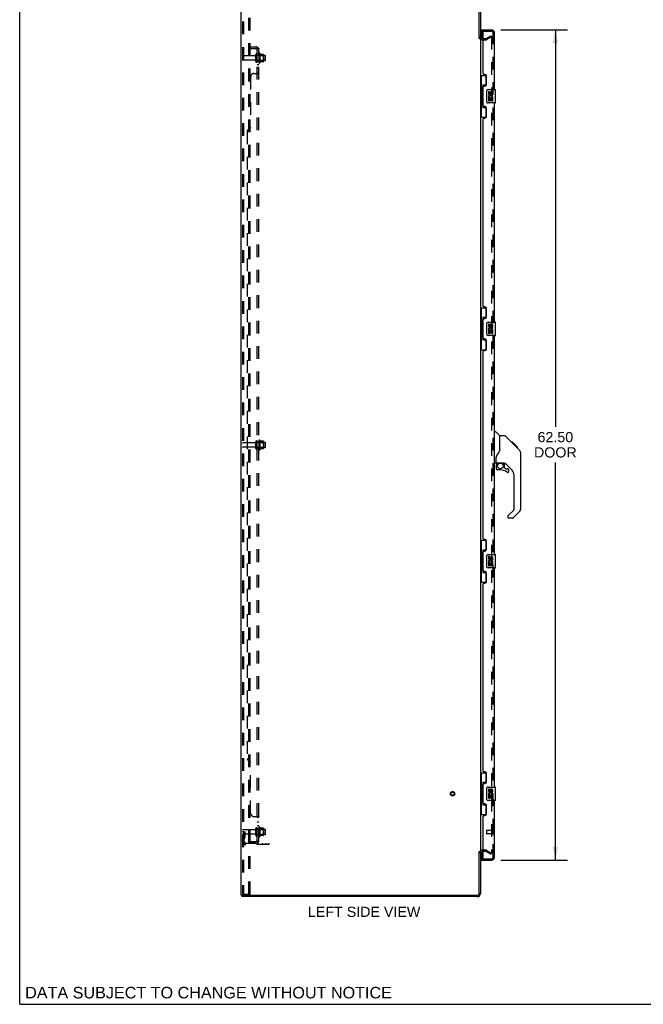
# Model space of a CAD drawing. Header units: inches. Extents: x 0 to 174, y 0 to 112.
# Tile 1 of 14: x 0 to 47, y 0 to 74. Entities that reach past the tile are written whole.
import ezdxf

# ---------------------------------------------------------------- set-up
doc = ezdxf.new("R2010")
doc.units = ezdxf.units.IN
doc.header["$LTSCALE"] = 9.560375
doc.header["$MEASUREMENT"] = 0
doc.linetypes.add('HIDDEN', pattern=[0.2, 0.1, -0.1])
doc.layers.get('0').update_dxf_attribs({"linetype": 'CONTINUOUS'})
for name, color, linetype in [('DEFAULT_2', 8, 'HIDDEN'), ('DIMENSIONS', 7, 'CONTINUOUS'), ('DOOR_ASSEMBLY', 7, 'CONTINUOUS'), ('SUBPANEL', 7, 'CONTINUOUS')]:
    doc.layers.add(name, color=color, linetype=linetype)
doc.styles.get("Standard").update_dxf_attribs({"font": 'arial.ttf'})
doc.dimstyles.new('DIMSTYLE_1', dxfattribs={"dimtxt": 0.766875, "dimasz": 1.0225, "dimexe": 0.09, "dimexo": 0.07, "dimgap": 0.0375, "dimtad": 0, "dimtih": 1, "dimtoh": 1, "dimzin": 4, "dimdsep": 46, "dimtxsty": 'Standard', "dimblk": '_FILLED', "dimblk1": '_FILLED', "dimblk2": '_FILLED', "dimcen": 0.09, "dimadec": 3, "dimazin": 1, "dimtfac": 1, "dimtdec": 3, "dimtofl": 0, "dimtmove": 0, "dimatfit": 3, "dimldrblk": '_FILLED', "dimfxl": 0, "dimtolj": 1, "dimtzin": 4, "dimarcsym": 0})

# ---------------------------------------------------------------- blocks, each defined once
blk = doc.blocks.new('_FILLED')
at = {"color": 0, "linetype": 'ByBlock'}
blk.add_solid([(0, 0), (-1, 0.2), (-1, -0.2)], dxfattribs=at)
blk = doc.blocks.new('*D8')
at = {"layer": 'DIMENSIONS', "color": 2, "linetype": 'Continuous'}
for p, q in [((36.191, 73.354), (41.21, 73.354)), ((40.29, 73.354), (40.29, 43.464)), ((40.29, 10.854), (40.29, 40.78)), ((36.191, 10.854), (41.21, 10.854))]:
    blk.add_line(p, q, dxfattribs=at)
at = {"layer": 'DIMENSIONS', "color": 2, "linetype": 'Continuous', "xscale": 1.0225, "yscale": 1.0225, "zscale": 1.0225}
for p, rotation in [((40.29, 73.354), 90), ((40.29, 10.854), 270)]:
    blk.add_blockref('_FILLED', p, dxfattribs=dict(at, rotation=rotation))
at = {"layer": 'DIMENSIONS', "color": 2, "linetype": 'Continuous', "insert": (40.29, 43.08), "char_height": 0.7669, "width": 3.21004, "attachment_point": 2, "line_spacing_factor": 0.9}
blk.add_mtext('62.50\\PDOOR', dxfattribs=at)

msp = doc.modelspace()

# ---------------------------------------------------------------- linework, layer by layer
at = {"color": 7, "linetype": 'Continuous'}
for p, q in [((0, 0), (0, 112.475)), ((34.56, 72.708), (34.664, 72.708)), ((34.56, 11.5), (34.664, 11.5)), ((16.716, 8.208), (16.716, 8.104)), ((16.72, 8.208), (16.754, 8.208)), ((0, 0), (173.825, 0))]:
    msp.add_line(p, q, dxfattribs=at)
at = {"color": 3, "linetype": 'Continuous'}
for p, q in [((16.664, 8.208), (16.664, 76)), ((34.56, 72.697), (34.56, 75.858)), ((34.664, 75.858), (34.664, 72.708)), ((34.664, 72.656), (34.664, 11.552)), ((34.806, 72.708), (34.868, 72.708)), ((34.56, 8.351), (34.56, 11.512)), ((34.664, 11.5), (34.664, 8.351)), ((34.868, 11.5), (34.806, 11.5)), ((16.664, 8.208), (16.72, 8.208)), ((16.754, 8.208), (34.417, 8.208)), ((34.417, 8.104), (16.716, 8.104))]:
    msp.add_line(p, q, dxfattribs=at)
for centre, radius, start, end in [((34.806, 72.851), 0.142, 180, 270), ((34.806, 11.358), 0.142, 90, 180), ((34.417, 8.351), 0.246, 270, 360), ((34.417, 8.351), 0.142, 270, 360)]:
    msp.add_arc(centre, radius, start, end, dxfattribs=at)
at = {"layer": 'DEFAULT_2', "color": 8, "linetype": 'HIDDEN'}
for p, q in [((16.768, 75.887), (16.768, 8.322)), ((16.841, 75.887), (16.841, 8.322)), ((17.239, 8.292), (17.239, 75.917)), ((17.343, 8.292), (17.343, 75.917)), ((34.868, 72.708), (35.068, 72.708)), ((35.085, 72.713), (35.424, 72.909)), ((35.476, 72.819), (35.137, 72.623)), ((35.424, 72.909), (35.476, 72.819)), ((35.476, 72.839), (35.476, 11.37)), ((34.806, 72.604), (35.068, 72.604)), ((17.695, 71.394), (16.798, 71.394)), ((17.758, 70.972), (17.758, 71.487)), ((17.868, 70.972), (17.868, 71.487)), ((18.463, 71.417), (17.868, 71.417)), ((17.993, 71.563), (17.993, 70.895)), ((18.013, 71.413), (17.993, 71.433)), ((18.013, 71.413), (18.013, 71.046)), ((18.013, 71.413), (18.309, 71.413)), ((18.063, 71.585), (18.063, 70.873)), ((18.318, 71.507), (18.091, 71.507)), ((18.309, 71.413), (18.329, 71.433)), ((18.309, 71.413), (18.309, 71.046)), ((18.329, 71.485), (18.329, 70.974)), ((18.493, 71.072), (18.493, 71.387)), ((17.695, 71.064), (16.798, 71.064)), ((18.463, 71.042), (17.868, 71.042)), ((18.013, 71.046), (17.993, 71.026)), ((18.013, 71.046), (18.309, 71.046)), ((18.318, 70.952), (18.091, 70.952)), ((18.309, 71.046), (18.329, 71.026)), ((17.695, 42.269), (16.798, 42.269)), ((17.758, 41.847), (17.758, 42.362)), ((17.868, 41.847), (17.868, 42.362)), ((18.463, 42.292), (17.868, 42.292)), ((17.993, 42.438), (17.993, 41.77)), ((18.013, 42.288), (17.993, 42.308)), ((18.013, 42.288), (18.013, 41.921)), ((18.013, 42.288), (18.309, 42.288)), ((18.063, 42.46), (18.063, 41.748)), ((18.318, 42.382), (18.091, 42.382)), ((18.309, 42.288), (18.329, 42.308)), ((18.309, 42.288), (18.309, 41.921)), ((18.329, 42.36), (18.329, 41.849)), ((18.493, 41.947), (18.493, 42.262)), ((17.695, 41.939), (16.798, 41.939)), ((18.463, 41.917), (17.868, 41.917)), ((18.013, 41.921), (17.993, 41.901)), ((18.013, 41.921), (18.309, 41.921)), ((18.318, 41.827), (18.091, 41.827)), ((18.309, 41.921), (18.329, 41.901)), ((16.872, 12.979), (16.768, 12.979)), ((17.695, 13.144), (16.798, 13.144)), ((17.695, 12.814), (16.798, 12.814)), ((16.856, 12.633), (16.807, 12.565)), ((16.858, 12.639), (16.858, 12.979)), ((16.858, 12.804), (16.962, 12.804)), ((16.872, 12.979), (16.962, 12.979)), ((16.872, 12.278), (16.872, 12.979)), ((16.962, 12.639), (16.962, 12.979)), ((17.758, 12.722), (17.758, 13.237)), ((17.868, 12.722), (17.868, 13.237)), ((18.463, 13.167), (17.868, 13.167)), ((18.463, 12.792), (17.868, 12.792)), ((17.993, 13.313), (17.993, 12.645)), ((18.013, 13.163), (17.993, 13.183)), ((18.013, 12.796), (17.993, 12.776)), ((18.013, 13.163), (18.309, 13.163)), ((18.013, 13.163), (18.013, 12.796)), ((18.013, 12.796), (18.309, 12.796)), ((18.063, 13.335), (18.063, 12.623)), ((18.318, 13.257), (18.091, 13.257)), ((18.318, 12.702), (18.091, 12.702)), ((18.309, 13.163), (18.329, 13.183)), ((18.309, 13.163), (18.309, 12.796)), ((18.309, 12.796), (18.329, 12.776)), ((18.329, 13.235), (18.329, 12.724)), ((18.493, 12.822), (18.493, 13.137)), ((16.94, 12.572), (16.892, 12.504)), ((17.014, 12.136), (18.768, 12.136)), ((18.768, 12.032), (17.014, 12.032)), ((18.265, 12.032), (18.265, 12.136)), ((18.521, 12.032), (18.521, 12.136)), ((18.768, 12.032), (18.768, 12.136)), ((35.068, 11.604), (34.806, 11.604)), ((35.068, 11.5), (34.868, 11.5)), ((35.085, 11.496), (35.424, 11.3)), ((35.137, 11.586), (35.476, 11.39)), ((35.424, 11.3), (35.476, 11.39)), ((16.789, 8.292), (16.863, 8.292)), ((16.863, 8.292), (17.343, 8.292))]:
    msp.add_line(p, q, dxfattribs=at)
for points in [[(35.459, 72.859), (35.459, 72.859), (35.457, 72.859), (35.455, 72.858), (35.453, 72.858), (35.451, 72.857)], [(35.465, 72.858), (35.463, 72.858), (35.461, 72.859), (35.459, 72.859)], [(35.465, 72.858), (35.467, 72.857), (35.468, 72.856), (35.47, 72.854), (35.471, 72.853), (35.473, 72.851), (35.474, 72.849), (35.475, 72.847), (35.475, 72.845), (35.476, 72.843), (35.476, 72.841), (35.476, 72.839)], [(35.459, 11.35), (35.459, 11.35), (35.457, 11.35), (35.455, 11.35), (35.453, 11.351), (35.451, 11.352)], [(35.476, 11.37), (35.476, 11.368), (35.476, 11.365), (35.475, 11.363), (35.475, 11.361), (35.474, 11.359), (35.473, 11.357), (35.471, 11.356), (35.47, 11.354), (35.468, 11.353), (35.467, 11.352), (35.465, 11.351), (35.463, 11.35), (35.461, 11.35), (35.459, 11.35)], [(16.768, 8.322), (16.769, 8.314), (16.771, 8.307), (16.774, 8.301), (16.779, 8.296)], [(16.789, 8.292), (16.783, 8.293), (16.779, 8.296)], [(16.841, 8.322), (16.842, 8.314), (16.844, 8.307), (16.848, 8.301), (16.852, 8.296)], [(16.863, 8.292), (16.857, 8.293), (16.852, 8.296)]]:
    msp.add_lwpolyline(points, dxfattribs=at)
for radius in [0.164, 0.124]:
    msp.add_circle((32.56, 15.854), radius, dxfattribs=at)
for centre, radius, start, end in [((34.806, 72.851), 0.246, 180, 270), ((35.068, 72.741), 0.033, 270, 300), ((35.068, 72.741), 0.137, 270, 300), ((16.798, 71.364), 0.03, 90, 180), ((17.695, 71.457), 0.0625, 270, 360), ((17.813, 71.487), 0.055, 360, 180), ((18.031, 71.563), 0.0384, 34.44966, 180), ((17.463, 71.229), 0.698, 23.96793, 30.66313), ((18.109, 71.517), 0.01, 203.96793, 270), ((18.318, 71.497), 0.01, 5.19383, 90), ((18.188, 71.485), 0.141, 0, 5.20805), ((18.463, 71.387), 0.03, 359.99999, 90), ((16.798, 71.094), 0.03, 180, 270), ((17.695, 71.002), 0.0625, 0, 90), ((17.813, 70.972), 0.055, 180, 0), ((18.031, 70.895), 0.0384, 180, 325.55034), ((17.463, 71.229), 0.698, 329.33687, 336.03207), ((18.109, 70.942), 0.01, 90, 156.03207), ((18.318, 70.962), 0.01, 270, 354.80617), ((18.188, 70.974), 0.141, 354.79195, 360), ((18.463, 71.072), 0.03, 270, 0.00001), ((16.798, 42.239), 0.03, 90, 180), ((17.695, 42.332), 0.0625, 270, 360), ((17.813, 42.362), 0.055, 360, 180), ((18.031, 42.438), 0.0384, 34.44966, 180), ((17.463, 42.104), 0.698, 23.96793, 30.66313), ((18.109, 42.392), 0.01, 203.96793, 270), ((18.318, 42.372), 0.01, 5.19383, 90), ((18.188, 42.36), 0.141, 0, 5.20805), ((18.463, 42.262), 0.03, 359.99999, 90), ((16.798, 41.969), 0.03, 180, 270), ((17.695, 41.877), 0.0625, 0, 90), ((17.813, 41.847), 0.055, 180, 0), ((18.031, 41.77), 0.0384, 180, 325.55034), ((17.463, 42.104), 0.698, 329.33687, 336.03207), ((18.109, 41.817), 0.01, 90, 156.03207), ((18.318, 41.837), 0.01, 270, 354.80617), ((18.188, 41.849), 0.141, 354.79195, 360), ((18.463, 41.947), 0.03, 270, 0.00001), ((18.031, 13.313), 0.0384, 34.44966, 180), ((16.798, 13.114), 0.03, 90, 180), ((16.798, 12.844), 0.03, 180, 270), ((16.848, 12.639), 0.01, 324.24611, 360), ((16.848, 12.639), 0.114, 324.24611, 360), ((17.695, 13.207), 0.0625, 270, 360), ((17.695, 12.752), 0.0625, 0, 90), ((17.813, 13.237), 0.055, 360, 180), ((17.813, 12.722), 0.055, 180, 0), ((18.031, 12.645), 0.0384, 180, 325.55034), ((17.463, 12.979), 0.698, 23.96793, 30.66313), ((17.463, 12.979), 0.698, 329.33687, 336.03207), ((18.109, 13.267), 0.01, 203.96793, 270), ((18.109, 12.692), 0.01, 90, 156.03207), ((18.318, 13.247), 0.01, 5.19383, 90), ((18.318, 12.712), 0.01, 270, 354.80617), ((18.188, 13.235), 0.141, 0, 5.20805), ((18.188, 12.724), 0.141, 354.79195, 360), ((18.463, 13.137), 0.03, 359.99999, 90), ((18.463, 12.822), 0.03, 270, 0.00001), ((16.976, 12.443), 0.208, 144.24611, 180), ((17.014, 12.278), 0.246, 180, 270), ((16.976, 12.443), 0.104, 144.24611, 180), ((17.014, 12.278), 0.142, 180, 270), ((34.806, 11.358), 0.246, 90, 180), ((35.068, 11.467), 0.137, 60, 90), ((35.068, 11.467), 0.033, 60, 90)]:
    msp.add_arc(centre, radius, start, end, dxfattribs=at)
at = {"layer": 'DOOR_ASSEMBLY', "color": 7, "linetype": 'Continuous'}
for p, q in [((34.743, 73.25), (34.743, 73.354)), ((34.743, 73.23), (34.743, 72.723)), ((34.664, 69.929), (35.105, 69.929)), ((34.703, 69.929), (34.703, 68.904)), ((35.068, 69.929), (35.068, 69.149)), ((34.804, 68.935), (34.804, 68.955)), ((34.841, 69.194), (34.841, 67.514)), ((35.068, 69.194), (34.841, 69.194)), ((34.681, 68.904), (34.681, 67.804)), ((34.681, 68.904), (34.804, 68.904)), ((34.804, 67.804), (34.804, 68.904)), ((35.127, 67.954), (35.127, 68.754)), ((35.227, 68.854), (35.767, 68.854)), ((35.265, 68.7), (35.265, 68.564)), ((35.327, 68.7), (35.265, 68.7)), ((35.265, 68.239), (35.265, 68.009)), ((35.283, 68.239), (35.265, 68.239)), ((35.317, 68.239), (35.345, 68.258)), ((35.317, 68.239), (35.579, 68.239)), ((35.327, 68.564), (35.327, 68.7)), ((35.393, 68.626), (35.393, 68.557)), ((35.453, 68.564), (35.453, 68.606)), ((35.508, 68.275), (35.566, 68.25)), ((35.516, 68.606), (35.516, 68.469)), ((35.516, 68.469), (35.579, 68.469)), ((35.579, 68.469), (35.579, 68.606)), ((35.579, 68.009), (35.579, 68.239)), ((35.782, 67.869), (35.782, 68.839)), ((34.681, 67.804), (34.804, 67.804)), ((34.703, 67.804), (34.703, 66.779)), ((34.804, 67.754), (34.804, 67.774)), ((34.841, 67.514), (35.068, 67.514)), ((35.068, 67.559), (35.068, 66.779)), ((35.767, 67.854), (35.227, 67.854)), ((35.265, 68.009), (35.327, 68.009)), ((35.327, 68.009), (35.327, 68.176)), ((35.327, 68.176), (35.393, 68.176)), ((35.393, 68.176), (35.393, 68.04)), ((35.393, 68.04), (35.453, 68.04)), ((35.453, 68.04), (35.453, 68.176)), ((35.453, 68.176), (35.516, 68.176)), ((35.516, 68.176), (35.516, 68.009)), ((35.516, 68.009), (35.579, 68.009)), ((34.664, 66.779), (35.105, 66.779)), ((34.664, 52.429), (35.105, 52.429)), ((34.703, 52.429), (34.703, 51.404)), ((35.068, 52.429), (35.068, 51.649)), ((34.681, 51.404), (34.681, 50.304)), ((34.681, 51.404), (34.804, 51.404)), ((34.804, 51.435), (34.804, 51.455)), ((34.804, 50.304), (34.804, 51.404)), ((34.841, 51.694), (34.841, 50.014)), ((35.068, 51.694), (34.841, 51.694)), ((35.127, 50.454), (35.127, 51.254)), ((35.227, 51.354), (35.767, 51.354)), ((35.265, 51.2), (35.265, 51.064)), ((35.327, 51.2), (35.265, 51.2)), ((35.327, 51.064), (35.327, 51.2)), ((35.782, 50.369), (35.782, 51.339)), ((35.265, 50.739), (35.265, 50.509)), ((35.283, 50.739), (35.265, 50.739)), ((35.265, 50.509), (35.327, 50.509)), ((35.317, 50.739), (35.345, 50.758)), ((35.317, 50.739), (35.579, 50.739)), ((35.327, 50.509), (35.327, 50.676)), ((35.327, 50.676), (35.393, 50.676)), ((35.393, 51.126), (35.393, 51.057)), ((35.393, 50.676), (35.393, 50.54)), ((35.393, 50.54), (35.453, 50.54)), ((35.453, 51.064), (35.453, 51.106)), ((35.453, 50.54), (35.453, 50.676)), ((35.453, 50.676), (35.516, 50.676)), ((35.508, 50.775), (35.566, 50.75)), ((35.516, 51.106), (35.516, 50.969)), ((35.516, 50.969), (35.579, 50.969)), ((35.516, 50.676), (35.516, 50.509)), ((35.516, 50.509), (35.579, 50.509)), ((35.579, 50.969), (35.579, 51.106)), ((35.579, 50.509), (35.579, 50.739)), ((34.681, 50.304), (34.804, 50.304)), ((34.703, 50.304), (34.703, 49.279)), ((34.804, 50.254), (34.804, 50.274)), ((34.841, 50.014), (35.068, 50.014)), ((35.068, 50.059), (35.068, 49.279)), ((35.767, 50.354), (35.227, 50.354)), ((34.664, 49.279), (35.105, 49.279)), ((35.722, 43.108), (35.784, 43.108)), ((36.11, 42.799), (35.812, 43.097)), ((36.477, 42.793), (36.116, 42.793)), ((36.116, 41.689), (36.116, 42.793)), ((37.297, 42.005), (36.532, 42.77)), ((37.054, 42.316), (36.987, 42.316)), ((37.061, 42.308), (36.994, 42.308)), ((37.071, 42.299), (37.004, 42.299)), ((37.077, 42.292), (37.01, 42.292)), ((37.085, 42.284), (37.018, 42.284)), ((37.105, 42.265), (37.038, 42.265)), ((37.054, 42.316), (37.38, 41.989)), ((37.127, 42.242), (37.061, 42.242)), ((37.151, 42.219), (37.084, 42.219)), ((37.174, 42.195), (37.108, 42.195)), ((37.198, 42.171), (37.132, 42.171)), ((37.222, 42.148), (37.155, 42.148)), ((37.244, 42.125), (37.177, 42.125)), ((37.264, 42.105), (37.198, 42.105)), ((37.282, 42.088), (37.215, 42.088)), ((37.295, 42.075), (37.228, 42.075)), ((37.299, 42.07), (37.232, 42.07)), ((37.301, 42.068), (37.234, 42.068)), ((37.301, 42.068), (37.235, 42.068)), ((37.302, 42.067), (37.235, 42.067)), ((37.284, 42.018), (37.236, 42.067)), ((37.305, 42.065), (37.238, 42.065)), ((37.309, 42.06), (37.242, 42.06)), ((37.315, 42.054), (37.248, 42.054)), ((37.329, 42.041), (37.262, 42.041)), ((37.344, 42.026), (37.277, 42.026)), ((37.351, 42.018), (37.284, 42.018)), ((37.297, 42.005), (37.284, 42.018)), ((37.358, 42.011), (37.291, 42.011)), ((37.297, 42.005), (37.575, 41.727)), ((37.37, 41.999), (37.303, 41.999)), ((37.376, 41.994), (37.309, 41.994)), ((37.379, 41.99), (37.312, 41.99)), ((37.38, 41.989), (37.314, 41.989)), ((37.38, 41.989), (37.314, 41.989)), ((37.381, 41.988), (37.314, 41.988)), ((37.469, 41.9), (37.381, 41.988)), ((37.398, 41.904), (37.465, 41.904)), ((37.467, 41.903), (37.4, 41.903)), ((37.469, 41.9), (37.403, 41.9)), ((37.596, 41.704), (37.575, 41.727)), ((35.84, 40.766), (35.84, 41.173)), ((35.86, 40.768), (36.155, 40.768)), ((35.898, 40.688), (35.977, 40.768)), ((37.69, 41.449), (37.689, 41.479)), ((37.69, 37.346), (37.69, 41.449)), ((35.801, 40.726), (35.722, 40.726)), ((35.84, 40.549), (35.84, 40.311)), ((35.904, 40.682), (35.901, 40.685)), ((35.908, 40.678), (35.904, 40.682)), ((35.912, 40.674), (35.908, 40.678)), ((36.155, 40.232), (35.919, 40.232)), ((36.428, 40.726), (36.34, 40.726)), ((36.47, 40.395), (36.47, 40.722)), ((36.473, 40.386), (36.545, 40.315)), ((37.006, 40.23), (36.504, 40.731)), ((36.554, 40.311), (36.706, 40.311)), ((36.785, 40.113), (36.785, 40.232)), ((37.179, 37.261), (37.179, 39.812)), ((36.72, 36.769), (37.156, 37.205)), ((37.575, 37.068), (37.123, 36.616)), ((36.706, 36.736), (36.706, 36.671)), ((37.067, 36.593), (36.785, 36.593)), ((34.664, 34.929), (35.105, 34.929)), ((34.703, 34.929), (34.703, 33.904)), ((35.068, 34.929), (35.068, 34.149)), ((35.068, 34.194), (34.841, 34.194)), ((34.841, 34.194), (34.841, 32.514)), ((34.681, 33.904), (34.804, 33.904)), ((34.681, 33.904), (34.681, 32.804)), ((34.804, 33.935), (34.804, 33.955)), ((34.804, 32.804), (34.804, 33.904)), ((35.127, 32.954), (35.127, 33.754)), ((35.227, 33.854), (35.767, 33.854)), ((35.327, 33.7), (35.265, 33.7)), ((35.265, 33.7), (35.265, 33.564)), ((35.327, 33.564), (35.327, 33.7)), ((35.393, 33.626), (35.393, 33.557)), ((35.453, 33.564), (35.453, 33.606)), ((35.516, 33.606), (35.516, 33.469)), ((35.516, 33.469), (35.579, 33.469)), ((35.579, 33.469), (35.579, 33.606)), ((35.782, 32.869), (35.782, 33.839)), ((34.681, 32.804), (34.804, 32.804)), ((34.703, 32.804), (34.703, 31.779)), ((34.804, 32.754), (34.804, 32.774)), ((35.767, 32.854), (35.227, 32.854)), ((35.283, 33.239), (35.265, 33.239)), ((35.265, 33.239), (35.265, 33.009)), ((35.265, 33.009), (35.327, 33.009)), ((35.317, 33.239), (35.345, 33.258)), ((35.317, 33.239), (35.579, 33.239)), ((35.327, 33.176), (35.393, 33.176)), ((35.327, 33.009), (35.327, 33.176)), ((35.393, 33.176), (35.393, 33.04)), ((35.393, 33.04), (35.453, 33.04)), ((35.453, 33.176), (35.516, 33.176)), ((35.453, 33.04), (35.453, 33.176)), ((35.508, 33.275), (35.566, 33.25)), ((35.516, 33.176), (35.516, 33.009)), ((35.516, 33.009), (35.579, 33.009)), ((35.579, 33.009), (35.579, 33.239)), ((34.841, 32.514), (35.068, 32.514)), ((35.068, 32.559), (35.068, 31.779)), ((34.664, 31.779), (35.105, 31.779)), ((34.664, 17.429), (35.105, 17.429)), ((34.703, 17.429), (34.703, 16.404)), ((35.068, 17.429), (35.068, 16.649)), ((34.681, 16.404), (34.804, 16.404)), ((34.681, 16.404), (34.681, 15.304)), ((34.804, 16.435), (34.804, 16.455)), ((34.804, 15.304), (34.804, 16.404)), ((35.068, 16.694), (34.841, 16.694)), ((34.841, 16.694), (34.841, 15.014)), ((35.227, 16.354), (35.767, 16.354)), ((35.782, 15.369), (35.782, 16.339)), ((35.127, 15.454), (35.127, 16.254)), ((35.327, 16.2), (35.265, 16.2)), ((35.265, 16.2), (35.265, 16.064)), ((35.283, 15.739), (35.265, 15.739)), ((35.265, 15.739), (35.265, 15.509)), ((35.317, 15.739), (35.345, 15.758)), ((35.317, 15.739), (35.579, 15.739)), ((35.327, 16.064), (35.327, 16.2)), ((35.327, 15.676), (35.393, 15.676)), ((35.327, 15.509), (35.327, 15.676)), ((35.393, 16.126), (35.393, 16.057)), ((35.393, 15.676), (35.393, 15.54)), ((35.453, 16.064), (35.453, 16.106)), ((35.453, 15.676), (35.516, 15.676)), ((35.453, 15.54), (35.453, 15.676)), ((35.508, 15.775), (35.566, 15.75)), ((35.516, 16.106), (35.516, 15.969)), ((35.516, 15.969), (35.579, 15.969)), ((35.516, 15.676), (35.516, 15.509)), ((35.579, 15.969), (35.579, 16.106)), ((35.579, 15.509), (35.579, 15.739)), ((34.681, 15.304), (34.804, 15.304)), ((34.703, 15.304), (34.703, 14.279)), ((34.804, 15.254), (34.804, 15.274)), ((34.841, 15.014), (35.068, 15.014)), ((35.068, 15.059), (35.068, 14.279)), ((35.767, 15.354), (35.227, 15.354)), ((35.265, 15.509), (35.327, 15.509)), ((35.393, 15.54), (35.453, 15.54)), ((35.516, 15.509), (35.579, 15.509)), ((34.664, 14.279), (35.105, 14.279)), ((34.743, 11.485), (34.743, 10.978)), ((34.743, 10.958), (34.743, 10.854))]:
    msp.add_line(p, q, dxfattribs=at)
at = {"layer": 'DOOR_ASSEMBLY', "color": 3, "linetype": 'Continuous'}
for p, q in [((34.743, 73.354), (35.475, 73.354)), ((34.868, 70.062), (34.868, 73.23)), ((35.722, 68.854), (35.722, 73.108)), ((34.988, 70.002), (34.928, 70.002)), ((35.118, 69.252), (35.118, 69.872)), ((34.868, 67.647), (34.868, 69.062)), ((34.928, 69.122), (34.988, 69.122)), ((34.988, 67.587), (34.928, 67.587)), ((35.118, 66.837), (35.118, 67.457)), ((35.722, 51.354), (35.722, 67.854)), ((34.868, 52.562), (34.868, 66.647)), ((34.928, 66.707), (34.988, 66.707)), ((34.988, 52.502), (34.928, 52.502)), ((35.118, 51.752), (35.118, 52.372)), ((34.868, 50.147), (34.868, 51.562)), ((34.928, 51.622), (34.988, 51.622)), ((34.988, 50.087), (34.928, 50.087)), ((35.118, 49.337), (35.118, 49.957)), ((35.722, 33.854), (35.722, 50.354)), ((34.868, 35.062), (34.868, 49.147)), ((34.928, 49.207), (34.988, 49.207)), ((34.988, 35.002), (34.928, 35.002)), ((35.118, 34.252), (35.118, 34.872)), ((34.928, 34.122), (34.988, 34.122)), ((34.868, 32.647), (34.868, 34.062)), ((35.722, 16.354), (35.722, 32.854)), ((34.988, 32.587), (34.928, 32.587)), ((35.118, 31.837), (35.118, 32.457)), ((34.868, 17.562), (34.868, 31.647)), ((34.928, 31.707), (34.988, 31.707)), ((34.988, 17.502), (34.928, 17.502)), ((35.118, 16.752), (35.118, 17.372)), ((34.868, 15.147), (34.868, 16.562)), ((34.928, 16.622), (34.988, 16.622)), ((34.988, 15.087), (34.928, 15.087)), ((35.118, 14.337), (35.118, 14.957)), ((35.722, 11.101), (35.722, 15.354)), ((34.868, 10.978), (34.868, 14.147)), ((34.928, 14.207), (34.988, 14.207)), ((34.743, 10.854), (35.475, 10.854))]:
    msp.add_line(p, q, dxfattribs=at)
at = {"layer": 'DOOR_ASSEMBLY', "color": 8, "linetype": 'HIDDEN'}
for p, q in [((34.888, 73.25), (34.743, 73.25)), ((34.888, 73.25), (35.475, 73.25)), ((35.618, 11.101), (35.618, 73.108)), ((35.118, 13.072), (35.118, 12.844)), ((35.575, 13.082), (35.128, 13.082)), ((35.575, 12.834), (35.128, 12.834)), ((35.575, 13.1), (35.575, 12.816)), ((34.743, 10.958), (34.888, 10.958)), ((34.888, 10.958), (35.475, 10.958))]:
    msp.add_line(p, q, dxfattribs=at)
at = {"layer": 'DOOR_ASSEMBLY', "color": 7, "linetype": 'Continuous'}
for points in [[(34.841, 69.171), (34.841, 69.167), (34.842, 69.164), (34.843, 69.16), (34.844, 69.155), (34.845, 69.15), (34.848, 69.145), (34.85, 69.14), (34.853, 69.134), (34.856, 69.127), (34.86, 69.12), (34.865, 69.113), (34.869, 69.105), (34.875, 69.097), (34.877, 69.093)], [(35.127, 68.754), (35.127, 68.761), (35.128, 68.767), (35.129, 68.773), (35.13, 68.779), (35.132, 68.785), (35.134, 68.79)], [(34.877, 67.615), (34.875, 67.612), (34.869, 67.603), (34.865, 67.596), (34.86, 67.588), (34.856, 67.581), (34.853, 67.575), (34.85, 67.569), (34.848, 67.563), (34.845, 67.558), (34.844, 67.553), (34.843, 67.549), (34.842, 67.545), (34.841, 67.541), (34.841, 67.538)], [(35.134, 67.918), (35.132, 67.924), (35.13, 67.93), (35.129, 67.936), (35.128, 67.942), (35.127, 67.948), (35.127, 67.954)], [(34.841, 51.671), (34.841, 51.667), (34.842, 51.664), (34.843, 51.66), (34.844, 51.655), (34.845, 51.65), (34.848, 51.645), (34.85, 51.64), (34.853, 51.634), (34.856, 51.627), (34.86, 51.62), (34.865, 51.613), (34.869, 51.605), (34.875, 51.597), (34.877, 51.593)], [(35.127, 51.254), (35.127, 51.261), (35.128, 51.267), (35.129, 51.273), (35.13, 51.279), (35.132, 51.285), (35.134, 51.29)], [(35.134, 50.418), (35.132, 50.424), (35.13, 50.43), (35.129, 50.436), (35.128, 50.442), (35.127, 50.448), (35.127, 50.454)], [(34.877, 50.115), (34.875, 50.112), (34.869, 50.103), (34.865, 50.096), (34.86, 50.088), (34.856, 50.081), (34.853, 50.075), (34.85, 50.069), (34.848, 50.063), (34.845, 50.058), (34.844, 50.053), (34.843, 50.049), (34.842, 50.045), (34.841, 50.041), (34.841, 50.038)], [(36.532, 42.77), (36.525, 42.777), (36.516, 42.783), (36.507, 42.787), (36.497, 42.791), (36.487, 42.793), (36.477, 42.793)], [(36.116, 41.751), (36.095, 41.693), (36.064, 41.625), (36.028, 41.554), (35.986, 41.482), (35.939, 41.409), (35.893, 41.343)], [(37.236, 42.067), (37.214, 42.088), (37.193, 42.11), (37.171, 42.132)], [(37.69, 41.449), (37.689, 41.479), (37.684, 41.52), (37.674, 41.56), (37.661, 41.599), (37.643, 41.636), (37.621, 41.672), (37.596, 41.704)], [(35.893, 41.343), (35.882, 41.326), (35.867, 41.297), (35.855, 41.265), (35.846, 41.231), (35.841, 41.197), (35.84, 41.173)], [(36.155, 40.768), (36.163, 40.768), (36.182, 40.767), (36.203, 40.764), (36.223, 40.76), (36.242, 40.756), (36.26, 40.75), (36.276, 40.745), (36.29, 40.74), (36.303, 40.736), (36.313, 40.732), (36.322, 40.729), (36.33, 40.727), (36.338, 40.726), (36.34, 40.726)], [(35.912, 40.674), (35.902, 40.664), (35.894, 40.653), (35.886, 40.641), (35.879, 40.629), (35.874, 40.617), (35.869, 40.603), (35.865, 40.59), (35.862, 40.576), (35.861, 40.563), (35.86, 40.549)], [(35.901, 40.685), (35.899, 40.686), (35.898, 40.687), (35.898, 40.688), (35.898, 40.688)], [(34.841, 34.171), (34.841, 34.167), (34.842, 34.164), (34.843, 34.16), (34.844, 34.155), (34.845, 34.15), (34.848, 34.145), (34.85, 34.14), (34.853, 34.134), (34.856, 34.127), (34.86, 34.12), (34.865, 34.113), (34.869, 34.105), (34.875, 34.097), (34.877, 34.093)], [(35.127, 33.754), (35.127, 33.761), (35.128, 33.767), (35.129, 33.773), (35.13, 33.779), (35.132, 33.785), (35.134, 33.79)], [(34.877, 32.615), (34.875, 32.612), (34.869, 32.603), (34.865, 32.596), (34.86, 32.588), (34.856, 32.581), (34.853, 32.575), (34.85, 32.569), (34.848, 32.563), (34.845, 32.558), (34.844, 32.553), (34.843, 32.549), (34.842, 32.545), (34.841, 32.541), (34.841, 32.538)], [(35.134, 32.918), (35.132, 32.924), (35.13, 32.93), (35.129, 32.936), (35.128, 32.942), (35.127, 32.948), (35.127, 32.954)], [(34.841, 16.671), (34.841, 16.667), (34.842, 16.664), (34.843, 16.66), (34.844, 16.655), (34.845, 16.65), (34.848, 16.645), (34.85, 16.64), (34.853, 16.634), (34.856, 16.627), (34.86, 16.62), (34.865, 16.613), (34.869, 16.605), (34.875, 16.597), (34.877, 16.593)], [(35.127, 16.254), (35.127, 16.261), (35.128, 16.267), (35.129, 16.273), (35.13, 16.279), (35.132, 16.285), (35.134, 16.29)], [(34.877, 15.115), (34.875, 15.112), (34.869, 15.103), (34.865, 15.096), (34.86, 15.088), (34.856, 15.081), (34.853, 15.075), (34.85, 15.069), (34.848, 15.063), (34.845, 15.058), (34.844, 15.053), (34.843, 15.049), (34.842, 15.045), (34.841, 15.041), (34.841, 15.038)], [(35.134, 15.418), (35.132, 15.424), (35.13, 15.43), (35.129, 15.436), (35.128, 15.442), (35.127, 15.448), (35.127, 15.454)]]:
    msp.add_lwpolyline(points, dxfattribs=at)
msp.add_circle((36.155, 40.528), 0.217, dxfattribs=at)
for centre, radius, start, end in [((34.763, 73.23), 0.02, 90, 180), ((35.558, 72.964), 0.26, 90, 92.60473), ((35.227, 68.754), 0.1, 90, 158.79459), ((35.418, 68.312), 0.154, 161.41988, 206.19629), ((35.359, 68.564), 0.0943, 180, 360), ((35.422, 68.312), 0.157, 336.59665, 161.87913), ((35.422, 68.312), 0.157, 205.73705, 207.8532), ((35.359, 68.564), 0.0314, 180, 261.22946), ((35.422, 68.312), 0.0943, 336.59665, 215.11217), ((35.358, 68.569), 0.0362, 263.42855, 341.76278), ((35.485, 68.606), 0.0943, 68.69989, 167.43379), ((35.485, 68.606), 0.0314, 0, 180.04847), ((35.485, 68.606), 0.0943, 0, 68.67039), ((35.767, 68.839), 0.015, 0, 90), ((35.227, 67.954), 0.1, 201.20502, 270), ((35.767, 67.869), 0.015, 270, 360), ((35.227, 51.254), 0.1, 90, 158.79459), ((35.485, 51.106), 0.0943, 68.69989, 167.43379), ((35.485, 51.106), 0.0943, 0, 68.67039), ((35.767, 51.339), 0.015, 0, 90), ((35.227, 50.454), 0.1, 201.20502, 270), ((35.418, 50.812), 0.154, 161.41988, 206.19629), ((35.359, 51.064), 0.0943, 180, 360), ((35.422, 50.812), 0.157, 336.59665, 161.87913), ((35.422, 50.812), 0.157, 205.73705, 207.8532), ((35.359, 51.064), 0.0314, 180, 261.22946), ((35.422, 50.812), 0.0943, 336.59665, 215.11217), ((35.358, 51.069), 0.0362, 263.42855, 341.76278), ((35.485, 51.106), 0.0314, 0, 180.04847), ((35.767, 50.369), 0.015, 270, 360), ((35.784, 43.069), 0.0394, 45, 90), ((36.096, 42.785), 0.0197, 7.5, 45), ((37.257, 41.433), 0.433, 42.23856, 42.72732), ((35.801, 40.766), 0.0394, 270, 360), ((35.86, 40.787), 0.0197, 180, 270), ((36.037, 40.549), 0.197, 135, 180), ((35.919, 40.311), 0.0787, 180, 270), ((36.155, 39.445), 0.787, 50.4788, 90), ((36.428, 40.53), 0.197, 45, 90), ((36.482, 40.395), 0.0118, 180, 225), ((36.554, 40.323), 0.0118, 225, 270), ((36.706, 40.113), 0.0787, 230.4788, 360), ((36.706, 40.232), 0.0787, 0, 90), ((36.588, 39.812), 0.591, 0, 45), ((37.1, 37.261), 0.0787, 315, 360), ((37.297, 37.346), 0.394, 315, 360), ((36.753, 36.736), 0.0472, 135, 180), ((36.785, 36.671), 0.0787, 180, 270), ((37.067, 36.671), 0.0787, 270, 315), ((35.227, 33.754), 0.1, 90, 158.79459), ((35.418, 33.312), 0.154, 161.41988, 206.19629), ((35.359, 33.564), 0.0943, 180, 360), ((35.422, 33.312), 0.157, 336.59665, 161.87913), ((35.359, 33.564), 0.0314, 180, 261.22946), ((35.422, 33.312), 0.0943, 336.59665, 215.11217), ((35.358, 33.569), 0.0362, 263.42855, 341.76278), ((35.485, 33.606), 0.0943, 68.69989, 167.43379), ((35.485, 33.606), 0.0314, 0, 180.04847), ((35.485, 33.606), 0.0943, 0, 68.67039), ((35.767, 33.839), 0.015, 0, 90), ((35.227, 32.954), 0.1, 201.20502, 270), ((35.422, 33.312), 0.157, 205.73705, 207.8532), ((35.767, 32.869), 0.015, 270, 360), ((35.227, 16.254), 0.1, 90, 158.79459), ((35.767, 16.339), 0.015, 0, 90), ((35.418, 15.812), 0.154, 161.41988, 206.19629), ((35.359, 16.064), 0.0943, 180, 360), ((35.422, 15.812), 0.157, 336.59665, 161.87913), ((35.422, 15.812), 0.157, 205.73705, 207.8532), ((35.359, 16.064), 0.0314, 180, 261.22946), ((35.422, 15.812), 0.0943, 336.59665, 215.11217), ((35.358, 16.069), 0.0362, 263.42855, 341.76278), ((35.485, 16.106), 0.0943, 68.69989, 167.43379), ((35.485, 16.106), 0.0314, 0, 180.04847), ((35.485, 16.106), 0.0943, 0, 68.67039), ((35.227, 15.454), 0.1, 201.20502, 270), ((35.767, 15.369), 0.015, 270, 360), ((34.763, 10.978), 0.02, 180, 270), ((35.558, 11.244), 0.26, 267.39527, 270)]:
    msp.add_arc(centre, radius, start, end, dxfattribs=at)
at = {"layer": 'DOOR_ASSEMBLY', "color": 3, "linetype": 'Continuous'}
for centre, radius, start, end in [((34.888, 73.23), 0.02, 90, 180), ((35.475, 73.108), 0.246, 0, 90), ((34.928, 70.062), 0.06, 180, 270), ((34.988, 69.872), 0.13, 0, 90), ((34.928, 69.062), 0.06, 90, 180), ((34.988, 69.252), 0.13, 270, 360), ((34.928, 67.647), 0.06, 180, 270), ((34.988, 67.457), 0.13, 0, 90), ((34.988, 66.837), 0.13, 270, 360), ((34.928, 66.647), 0.06, 90, 180), ((34.928, 52.562), 0.06, 180, 270), ((34.988, 52.372), 0.13, 0, 90), ((34.928, 51.562), 0.06, 90, 180), ((34.988, 51.752), 0.13, 270, 360), ((34.928, 50.147), 0.06, 180, 270), ((34.988, 49.957), 0.13, 0, 90), ((34.928, 49.147), 0.06, 90, 180), ((34.988, 49.337), 0.13, 270, 360), ((34.928, 35.062), 0.06, 180, 270), ((34.988, 34.872), 0.13, 0, 90), ((34.928, 34.062), 0.06, 90, 180), ((34.988, 34.252), 0.13, 270, 360), ((34.928, 32.647), 0.06, 180, 270), ((34.988, 32.457), 0.13, 0, 90), ((34.928, 31.647), 0.06, 90, 180), ((34.988, 31.837), 0.13, 270, 360), ((34.928, 17.562), 0.06, 180, 270), ((34.988, 17.372), 0.13, 0, 90), ((34.928, 16.562), 0.06, 90, 180), ((34.988, 16.752), 0.13, 270, 360), ((34.928, 15.147), 0.06, 180, 270), ((34.988, 14.957), 0.13, 0, 90), ((34.928, 14.147), 0.06, 90, 180), ((34.988, 14.337), 0.13, 270, 360), ((34.888, 10.978), 0.02, 180, 270), ((35.475, 11.101), 0.246, 270, 360)]:
    msp.add_arc(centre, radius, start, end, dxfattribs=at)
at = {"layer": 'DOOR_ASSEMBLY', "color": 8, "linetype": 'HIDDEN'}
for centre, radius, start, end in [((35.475, 73.108), 0.142, 0, 90), ((35.128, 13.072), 0.01, 90, 180), ((35.128, 12.844), 0.01, 180, 270), ((35.596, 13.1), 0.0215, 0, 180), ((35.596, 12.816), 0.0215, 180, 360), ((35.475, 11.101), 0.142, 270, 360)]:
    msp.add_arc(centre, radius, start, end, dxfattribs=at)
at = {"layer": 'DOOR_ASSEMBLY', "color": 7, "linetype": 'Continuous'}
for centre, start_param, end_param in [((34.908, 68.945), 0.699287, 1.51401), ((34.908, 68.945), -4.655602, -3.84088), ((34.908, 67.764), 0.699287, 1.51401), ((34.908, 67.764), -4.655602, -3.84088), ((34.908, 51.445), 0.699287, 1.51401), ((34.908, 51.445), -4.655602, -3.84088), ((34.908, 50.264), 0.699287, 1.51401), ((34.908, 50.264), -4.655602, -3.84088), ((34.908, 33.945), 0.699287, 1.51401), ((34.908, 33.945), -4.655602, -3.84088), ((34.908, 32.764), 0.699287, 1.51401), ((34.908, 32.764), -4.655602, -3.84088), ((34.908, 16.445), 0.699287, 1.51401), ((34.908, 16.445), -4.655602, -3.84088), ((34.908, 15.264), 0.699287, 1.51401), ((34.908, 15.264), -4.655602, -3.84088)]:
    msp.add_ellipse(centre, major_axis=(0, 0.18), ratio=0.579493, start_param=start_param, end_param=end_param, dxfattribs=at)
at = {"layer": 'SUBPANEL', "color": 8, "linetype": 'HIDDEN'}
for p, q in [((17.368, 71.948), (17.368, 72.073)), ((17.368, 72.073), (17.756, 72.073)), ((17.368, 71.948), (17.756, 71.948)), ((17.939, 71.987), (17.842, 71.907)), ((17.868, 12.261), (17.868, 71.948)), ((17.868, 71.948), (17.993, 71.948)), ((17.993, 12.261), (17.993, 71.948)), ((17.868, 71.479), (17.993, 71.479)), ((17.868, 70.979), (17.993, 70.979)), ((17.868, 70.751), (17.993, 70.751)), ((17.868, 70.47), (17.993, 70.47)), ((17.368, 69.823), (17.368, 65.948)), ((17.618, 70.073), (17.939, 70.073)), ((17.842, 70.073), (17.842, 70.075)), ((17.853, 70.093), (17.857, 70.095)), ((17.867, 70.106), (17.868, 70.107)), ((17.868, 70.108), (17.993, 70.108)), ((17.949, 70.079), (17.952, 70.081)), ((17.118, 65.698), (17.118, 18.511)), ((17.868, 42.354), (17.993, 42.354)), ((17.868, 41.854), (17.993, 41.854)), ((17.368, 14.386), (17.368, 18.261)), ((17.618, 14.136), (17.939, 14.136)), ((17.842, 14.129), (17.843, 14.127)), ((17.868, 14.1), (17.993, 14.1)), ((17.98, 14.115), (17.983, 14.114)), ((17.988, 14.11), (17.99, 14.108)), ((17.868, 13.739), (17.993, 13.739)), ((17.868, 13.458), (17.993, 13.458)), ((17.868, 13.229), (17.993, 13.229)), ((17.868, 12.729), (17.993, 12.729)), ((17.368, 12.261), (17.756, 12.261)), ((17.368, 12.261), (17.368, 12.136)), ((17.756, 12.136), (17.368, 12.136)), ((17.939, 12.222), (17.842, 12.301)), ((17.867, 12.281), (17.868, 12.28)), ((17.868, 12.261), (17.993, 12.261)), ((17.901, 12.267), (17.899, 12.267)), ((17.902, 12.266), (17.901, 12.267)), ((17.904, 12.266), (17.902, 12.266)), ((17.905, 12.265), (17.904, 12.266)), ((17.907, 12.265), (17.905, 12.265)), ((17.908, 12.265), (17.907, 12.265)), ((17.91, 12.264), (17.908, 12.265)), ((17.911, 12.264), (17.91, 12.264)), ((17.913, 12.263), (17.911, 12.264)), ((17.914, 12.263), (17.913, 12.263))]:
    msp.add_line(p, q, dxfattribs=at)
for points in [[(17.842, 71.907), (17.842, 71.908), (17.842, 71.909), (17.842, 71.909), (17.842, 71.91), (17.843, 71.911), (17.843, 71.913), (17.844, 71.914), (17.845, 71.915), (17.847, 71.917), (17.848, 71.919), (17.85, 71.921)], [(17.85, 71.921), (17.853, 71.924), (17.855, 71.927), (17.857, 71.929), (17.859, 71.931), (17.861, 71.933), (17.863, 71.936), (17.864, 71.938), (17.866, 71.94), (17.867, 71.943), (17.867, 71.945), (17.868, 71.946), (17.868, 71.948)], [(17.864, 71.925), (17.864, 71.925), (17.864, 71.925), (17.864, 71.925), (17.865, 71.926), (17.865, 71.926), (17.865, 71.926), (17.866, 71.926), (17.866, 71.927), (17.867, 71.927), (17.867, 71.927), (17.868, 71.928), (17.869, 71.928), (17.869, 71.928), (17.87, 71.928), (17.87, 71.929), (17.871, 71.929), (17.872, 71.929), (17.872, 71.93), (17.873, 71.93), (17.874, 71.93), (17.874, 71.931), (17.875, 71.931), (17.876, 71.932), (17.876, 71.932), (17.877, 71.932), (17.878, 71.933), (17.878, 71.933), (17.879, 71.933), (17.88, 71.934), (17.881, 71.934), (17.882, 71.934), (17.882, 71.935), (17.883, 71.935), (17.884, 71.935), (17.885, 71.936), (17.886, 71.936), (17.886, 71.936), (17.887, 71.937), (17.888, 71.937), (17.889, 71.937), (17.89, 71.938), (17.891, 71.938), (17.892, 71.939), (17.893, 71.939), (17.894, 71.939), (17.895, 71.94), (17.896, 71.94), (17.897, 71.94), (17.898, 71.941), (17.899, 71.941), (17.9, 71.941), (17.901, 71.942), (17.902, 71.942), (17.903, 71.942), (17.904, 71.943), (17.905, 71.943), (17.906, 71.943), (17.907, 71.944), (17.908, 71.944), (17.909, 71.944), (17.91, 71.945), (17.911, 71.945), (17.912, 71.945), (17.913, 71.945), (17.914, 71.946), (17.915, 71.946), (17.916, 71.946), (17.917, 71.946), (17.918, 71.946), (17.919, 71.947), (17.92, 71.947), (17.921, 71.947), (17.921, 71.947), (17.922, 71.947), (17.923, 71.948), (17.924, 71.948), (17.925, 71.948), (17.926, 71.948), (17.926, 71.948), (17.927, 71.948), (17.927, 71.948), (17.927, 71.948), (17.927, 71.948)], [(17.868, 71.928), (17.867, 71.928), (17.867, 71.927), (17.866, 71.927), (17.866, 71.927), (17.866, 71.926), (17.865, 71.926), (17.865, 71.926), (17.865, 71.926), (17.864, 71.925), (17.864, 71.925), (17.864, 71.925), (17.864, 71.925)], [(17.928, 71.948), (17.928, 71.948), (17.927, 71.948), (17.927, 71.948), (17.927, 71.948), (17.926, 71.948), (17.926, 71.948), (17.925, 71.948), (17.924, 71.948)], [(17.927, 71.948), (17.928, 71.948), (17.928, 71.948)], [(17.939, 71.987), (17.941, 71.984), (17.943, 71.982), (17.946, 71.98), (17.949, 71.978), (17.952, 71.977), (17.956, 71.975), (17.96, 71.973), (17.963, 71.971)], [(17.963, 71.971), (17.97, 71.968), (17.974, 71.967), (17.977, 71.965), (17.98, 71.964), (17.983, 71.962), (17.985, 71.96), (17.988, 71.958), (17.99, 71.957), (17.991, 71.955), (17.992, 71.953), (17.993, 71.951), (17.993, 71.95), (17.993, 71.948)], [(17.842, 70.073), (17.842, 70.075), (17.842, 70.077), (17.842, 70.078), (17.842, 70.08), (17.843, 70.081), (17.843, 70.083), (17.844, 70.084), (17.845, 70.086), (17.847, 70.087), (17.848, 70.089), (17.85, 70.09), (17.852, 70.091)], [(17.842, 70.078), (17.842, 70.08), (17.843, 70.081), (17.843, 70.083), (17.844, 70.084), (17.845, 70.086), (17.847, 70.087)], [(17.848, 70.089), (17.85, 70.09), (17.852, 70.091), (17.853, 70.093)], [(17.857, 70.095), (17.859, 70.097), (17.861, 70.098), (17.863, 70.1), (17.864, 70.101), (17.866, 70.103)], [(17.861, 70.098), (17.863, 70.1), (17.864, 70.101), (17.866, 70.103), (17.867, 70.104), (17.867, 70.106), (17.868, 70.107), (17.868, 70.108)], [(17.939, 70.073), (17.941, 70.075), (17.943, 70.076), (17.946, 70.078), (17.949, 70.079)], [(17.939, 70.073), (17.941, 70.075), (17.943, 70.076), (17.946, 70.078)], [(17.952, 70.081), (17.956, 70.082), (17.96, 70.084), (17.967, 70.087)], [(17.967, 70.087), (17.97, 70.089), (17.974, 70.09)], [(17.974, 70.09), (17.977, 70.092), (17.98, 70.093), (17.983, 70.095), (17.985, 70.097), (17.988, 70.099)], [(17.98, 70.093), (17.983, 70.095), (17.985, 70.097), (17.988, 70.099), (17.99, 70.1), (17.991, 70.102), (17.992, 70.104), (17.993, 70.106), (17.993, 70.107), (17.993, 70.108)], [(17.99, 70.1), (17.991, 70.102), (17.992, 70.104)], [(17.993, 70.106), (17.993, 70.107), (17.993, 70.108)], [(17.842, 14.136), (17.842, 14.134), (17.842, 14.132), (17.842, 14.13), (17.842, 14.129), (17.843, 14.127), (17.843, 14.126), (17.844, 14.124), (17.845, 14.123), (17.847, 14.121), (17.848, 14.12), (17.85, 14.118), (17.852, 14.117), (17.853, 14.116), (17.857, 14.113)], [(17.842, 14.134), (17.842, 14.132), (17.842, 14.13)], [(17.844, 14.124), (17.845, 14.123), (17.847, 14.121), (17.848, 14.12), (17.85, 14.118), (17.852, 14.117)], [(17.857, 14.113), (17.859, 14.112), (17.861, 14.11), (17.863, 14.109), (17.864, 14.107), (17.866, 14.106), (17.867, 14.105), (17.867, 14.103), (17.868, 14.102), (17.868, 14.1)], [(17.859, 14.112), (17.861, 14.11), (17.863, 14.109), (17.864, 14.107), (17.866, 14.106), (17.867, 14.105), (17.867, 14.103), (17.868, 14.102), (17.868, 14.1)], [(17.939, 14.136), (17.941, 14.134), (17.943, 14.132), (17.946, 14.131), (17.949, 14.129), (17.952, 14.128), (17.956, 14.126), (17.96, 14.125)], [(17.939, 14.136), (17.941, 14.134), (17.943, 14.132), (17.946, 14.131)], [(17.96, 14.125), (17.967, 14.122), (17.97, 14.12), (17.974, 14.119)], [(17.974, 14.119), (17.977, 14.117), (17.98, 14.115), (17.983, 14.114), (17.985, 14.112), (17.988, 14.11), (17.99, 14.108), (17.991, 14.106), (17.992, 14.105), (17.993, 14.103), (17.993, 14.102), (17.993, 14.1)], [(17.992, 14.105), (17.993, 14.103), (17.993, 14.102), (17.993, 14.1)], [(17.842, 12.301), (17.842, 12.301), (17.842, 12.3), (17.842, 12.299), (17.842, 12.298), (17.843, 12.297), (17.843, 12.296), (17.844, 12.295), (17.845, 12.293), (17.847, 12.292), (17.848, 12.29), (17.85, 12.288), (17.853, 12.284)], [(17.853, 12.284), (17.855, 12.282), (17.857, 12.28), (17.859, 12.278), (17.861, 12.275), (17.863, 12.273), (17.864, 12.271), (17.866, 12.268), (17.867, 12.266), (17.867, 12.264), (17.868, 12.262), (17.868, 12.261)], [(17.899, 12.267), (17.897, 12.268), (17.897, 12.268), (17.896, 12.269), (17.895, 12.269), (17.894, 12.269), (17.893, 12.27), (17.892, 12.27), (17.891, 12.27), (17.89, 12.271), (17.889, 12.271), (17.888, 12.271), (17.887, 12.272), (17.886, 12.272), (17.885, 12.273), (17.885, 12.273), (17.884, 12.273), (17.883, 12.274), (17.882, 12.274), (17.881, 12.275), (17.88, 12.275), (17.879, 12.275), (17.878, 12.276), (17.878, 12.276), (17.877, 12.276), (17.876, 12.277), (17.875, 12.277), (17.875, 12.278), (17.874, 12.278), (17.873, 12.278), (17.872, 12.279), (17.872, 12.279), (17.871, 12.279), (17.87, 12.28), (17.87, 12.28), (17.869, 12.28), (17.868, 12.281), (17.868, 12.281), (17.867, 12.282), (17.867, 12.282), (17.866, 12.282), (17.866, 12.283), (17.865, 12.283), (17.865, 12.283), (17.864, 12.283), (17.864, 12.283), (17.864, 12.284)], [(17.864, 12.284), (17.864, 12.284), (17.864, 12.284), (17.864, 12.284), (17.864, 12.283), (17.864, 12.283), (17.865, 12.283), (17.865, 12.283), (17.865, 12.283), (17.866, 12.282), (17.866, 12.282), (17.867, 12.282), (17.867, 12.281), (17.867, 12.281)], [(17.928, 12.26), (17.928, 12.26), (17.928, 12.26), (17.928, 12.26), (17.927, 12.26), (17.927, 12.261), (17.927, 12.261), (17.926, 12.261), (17.926, 12.261), (17.925, 12.261), (17.925, 12.261), (17.924, 12.261), (17.924, 12.261), (17.923, 12.261), (17.923, 12.261), (17.922, 12.261), (17.921, 12.261), (17.921, 12.262), (17.92, 12.262), (17.919, 12.262), (17.919, 12.262), (17.918, 12.262), (17.918, 12.262), (17.917, 12.262), (17.916, 12.263), (17.916, 12.263), (17.915, 12.263), (17.914, 12.263)], [(17.925, 12.261), (17.925, 12.261), (17.926, 12.261), (17.926, 12.261), (17.927, 12.261), (17.927, 12.26), (17.927, 12.26), (17.928, 12.26), (17.928, 12.26)], [(17.939, 12.222), (17.941, 12.224), (17.943, 12.226), (17.946, 12.228), (17.949, 12.23), (17.952, 12.232), (17.956, 12.234), (17.96, 12.236), (17.963, 12.237), (17.97, 12.24)], [(17.97, 12.24), (17.974, 12.242), (17.977, 12.243), (17.98, 12.245), (17.983, 12.247), (17.985, 12.248), (17.988, 12.25), (17.99, 12.252), (17.991, 12.254), (17.992, 12.256), (17.993, 12.258), (17.993, 12.259), (17.993, 12.261)]]:
    msp.add_lwpolyline(points, dxfattribs=at)
for centre, radius, start, end in [((17.756, 71.836), 0.237, 0, 90), ((17.756, 71.836), 0.112, 0, 90), ((17.618, 69.823), 0.25, 90, 180), ((17.368, 65.698), 0.25, 90, 180), ((17.368, 18.511), 0.25, 180, 270), ((17.618, 14.386), 0.25, 180, 270), ((17.756, 12.373), 0.237, 270, 360), ((17.756, 12.373), 0.112, 270, 360)]:
    msp.add_arc(centre, radius, start, end, dxfattribs=at)

# ---------------------------------------------------------------- texts
at = {"layer": 'DIMENSIONS', "color": 2, "linetype": 'Continuous', "attachment_point": 2, "line_spacing_factor": 0.9}
for s, insert, char_height, width in [('LEFT SIDE VIEW', (25.907, 7.347), 0.76687, 8.43277), ('DATA SUBJECT TO CHANGE WITHOUT NOTICE', (14.202, 1.313), 0.86913, 27.53414)]:
    msp.add_mtext(s, dxfattribs=dict(at, insert=insert, char_height=char_height, width=width))

# ---------------------------------------------------------------- dimensions: what is measured, and where the dimension line sits
at = {"layer": 'DIMENSIONS', "color": 2, "linetype": 'Continuous'}
dim = msp.add_linear_dim(base=(40.29, 10.854), p1=(36.121, 73.354), p2=(36.121, 10.854), angle=270, text='<>\\PDOOR', dimstyle='DIMSTYLE_1', dxfattribs=at)
dim.commit()
dim.dimension.update_dxf_attribs({"geometry": '*D8', "text_midpoint": (40.29, 42.122), "dimtype": 160})

doc.saveas('drawing.dxf')
